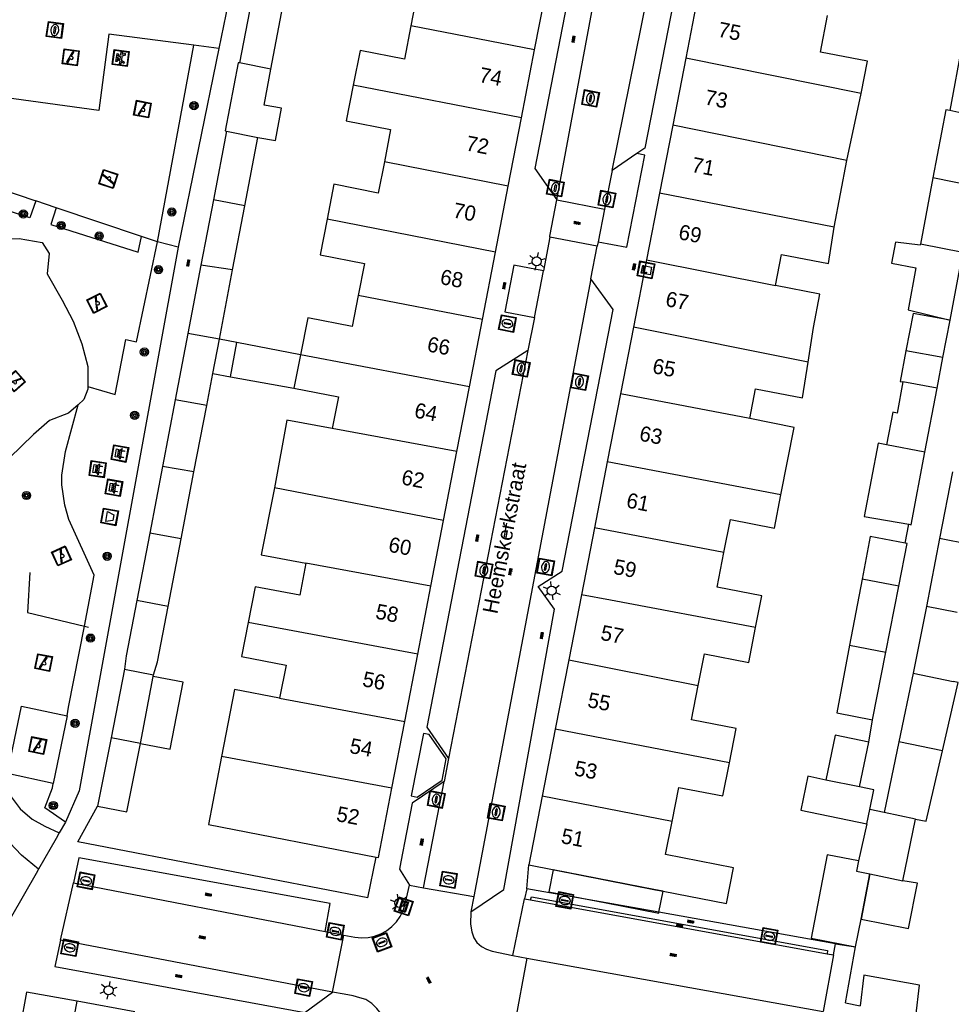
# Model space of a CAD drawing. Header units: metres. Extents: x 93870 to 95789, y 463036 to 464040.
# Tile 251 of 256: x 94901 to 94963, y 463609 to 463673. Entities that reach past the tile are written whole.
import ezdxf
from ezdxf.enums import TextEntityAlignment as Align

# ---------------------------------------------------------------- set-up
doc = ezdxf.new("R2010")
doc.units = ezdxf.units.M
doc.header["$LTSCALE"] = 25.4
for name, color, linetype in [('B_BEBOUWINGSGRENS_0', 1, 'Continuous'), ('B_LUIFEL_1', 200, 'Continuous'), ('B_TUSSENMUUR_0', 7, 'Continuous'), ('G_GRENS_ALGEMEEN_0', 7, 'Continuous'), ('Q_AFVALBAK_0', 7, 'Continuous'), ('Q_BANK_0', 7, 'Continuous'), ('Q_BOOM_0', 3, 'Continuous'), ('Q_BRANDKRAAN_0', 5, 'Continuous'), ('Q_CAI-KAST_0', 10, 'Continuous'), ('Q_INSPECTIE_OF_RIOOLPUT_0', 253, 'Continuous'), ('Q_KOLK_0', 254, 'Continuous'), ('Q_LICHTMAST_0', 2, 'Continuous'), ('Q_PICKNICKTAFEL_0', 7, 'Continuous'), ('Q_SPEELVOORZIENING_0', 45, 'Continuous'), ('Q_STRAATNAAMBORD_0', 7, 'Continuous'), ('S_GBKN_SYMBOOL_OV_GROOT_0', 7, 'Continuous'), ('T_CULTUURGRENS_0', 76, 'Continuous'), ('T_HAAG_LIJN_0', 87, 'Continuous'), ('T_HEK_0', 57, 'Continuous'), ('T_HEK_LIJN_0', 6, 'Continuous'), ('V_WEGGRENS_0', 7, 'Continuous'), ('Z_GBKN_HUISNUMMER_0', 252, 'Continuous'), ('Z_STRAATNAAM_0', 252, 'Continuous')]:
    doc.layers.add(name, color=color, linetype=linetype)

# ---------------------------------------------------------------- blocks, each defined once
blk = doc.blocks.new('Q_AFVALBAK')
for points in [[(-0.5, 0.5), (0.5, 0.5), (0.5, -0.5), (-0.5, -0.5)], [(-0.336, 0.197), (0.331, 0.197), (0.19, -0.251), (-0.196, -0.251)]]:
    blk.add_lwpolyline(points, close=True)
blk.add_lwpolyline([(-0.442, 0.464), (0.438, 0.464, -0.414214), (0.459, 0.442), (0.459, -0.437, -0.414214), (0.438, -0.459), (-0.442, -0.459, -0.414214), (-0.463, -0.437), (-0.463, 0.442), (-0.463, 0.444), (-0.463, 0.446), (-0.463, 0.448), (-0.462, 0.45), (-0.461, 0.451), (-0.46, 0.453), (-0.459, 0.455), (-0.458, 0.456), (-0.457, 0.457), (-0.456, 0.459), (-0.454, 0.46), (-0.453, 0.461), (-0.451, 0.462), (-0.449, 0.462), (-0.447, 0.463), (-0.446, 0.463), (-0.444, 0.464), (-0.442, 0.464)], format="xyb")
blk = doc.blocks.new('Q_STRAATNAAMBORD')
for points in [[(-0.5, 0.5), (0.5, 0.5), (0.5, -0.5), (-0.5, -0.5)], [(-0.369, 0.22), (0.358, 0.22), (0.358, -0.214), (-0.369, -0.214)]]:
    blk.add_lwpolyline(points, close=True)
for points in [[(-0.442, 0.464), (0.438, 0.464, -0.414214), (0.459, 0.442), (0.459, -0.437, -0.414214), (0.438, -0.459), (-0.442, -0.459, -0.414214), (-0.463, -0.437), (-0.463, 0.442), (-0.463, 0.444), (-0.463, 0.446), (-0.463, 0.448), (-0.462, 0.45), (-0.461, 0.451), (-0.46, 0.453), (-0.459, 0.455), (-0.458, 0.456), (-0.457, 0.457), (-0.456, 0.459), (-0.454, 0.46), (-0.453, 0.461), (-0.451, 0.462), (-0.449, 0.462), (-0.447, 0.463), (-0.446, 0.463), (-0.444, 0.464), (-0.442, 0.464)], [(-0.287, 0.16), (0.281, 0.16, -0.414214), (0.303, 0.139), (0.303, -0.134, -0.414214), (0.281, -0.156), (-0.287, -0.156, -0.414214), (-0.308, -0.134), (-0.308, 0.139), (-0.308, 0.14), (-0.308, 0.142), (-0.307, 0.144), (-0.307, 0.146), (-0.306, 0.148), (-0.305, 0.149), (-0.304, 0.151), (-0.303, 0.152), (-0.302, 0.154), (-0.3, 0.155), (-0.299, 0.156), (-0.297, 0.157), (-0.296, 0.158), (-0.294, 0.159), (-0.292, 0.159), (-0.29, 0.16), (-0.288, 0.16), (-0.287, 0.16)]]:
    blk.add_lwpolyline(points, format="xyb")
blk = doc.blocks.new('Q_CAI-KAST')
for points in [[(-0.5, 0.5), (0.5, 0.5), (0.5, -0.5), (-0.5, -0.5)], [(-0.262, 0.264), (0.25, 0.264), (0.25, 0.187), (-0.262, 0.187)], [(-0.262, 0.107), (0.25, 0.107), (0.25, -0.332), (-0.262, -0.332)]]:
    blk.add_lwpolyline(points, close=True)
blk.add_lwpolyline([(-0.442, 0.464), (0.438, 0.464, -0.414214), (0.459, 0.442), (0.459, -0.437, -0.414214), (0.438, -0.459), (-0.442, -0.459, -0.414214), (-0.463, -0.437), (-0.463, 0.442), (-0.463, 0.444), (-0.463, 0.446), (-0.463, 0.448), (-0.462, 0.45), (-0.461, 0.451), (-0.46, 0.453), (-0.459, 0.455), (-0.458, 0.456), (-0.457, 0.457), (-0.456, 0.459), (-0.454, 0.46), (-0.453, 0.461), (-0.451, 0.462), (-0.449, 0.462), (-0.447, 0.463), (-0.446, 0.463), (-0.444, 0.464), (-0.442, 0.464)], format="xyb")
blk.add_circle((-0.177, -0.034), 0.0354)
blk = doc.blocks.new('Q_LICHTMAST')
for points in [[(-0.26, 0.15), (-0.52, 0.3)], [(0, 0.3), (0, 0.6)], [(0.26, 0.15), (0.52, 0.3)], [(-0.26, -0.15), (-0.52, -0.3)], [(0, -0.3), (0, -0.6)], [(0.26, -0.15), (0.52, -0.3)]]:
    blk.add_lwpolyline(points)
blk.add_circle((0, 0), 0.3)
blk = doc.blocks.new('Q_KOLK')
blk.add_lwpolyline([(-0.5, 0.5), (0.5, 0.5), (0.5, -0.5), (-0.5, -0.5)], close=True)
for points in [[(-0.442, 0.464), (0.438, 0.464, -0.414214), (0.459, 0.442), (0.459, -0.437, -0.414214), (0.438, -0.459), (-0.442, -0.459, -0.414214), (-0.463, -0.437), (-0.463, 0.442, -0.414214), (-0.442, 0.464)], [(-0.345, 0.105, 0.380426), (-0.276, -0.18)], [(-0.008, 0.266, 0.240218), (-0.345, 0.105)], [(-0.194, 0.045, 0.853344), (-0.194, -0.032)], [(0.331, 0.111, 0.240191), (-0.008, 0.266)], [(0.185, -0.032, 0.849746), (0.185, 0.045)], [(0.267, -0.176, 0.380426), (0.331, 0.111)], [(-0.276, -0.18, 0.148452), (0.012, -0.257)], [(0.012, -0.257, 0.131742), (0.267, -0.176)]]:
    blk.add_lwpolyline(points, format="xyb")
for points in [[(-0.194, 0.045), (0.185, 0.045)], [(0.185, -0.032), (-0.194, -0.032)]]:
    blk.add_lwpolyline(points)
blk = doc.blocks.new('Q_BRANDKRAAN')
blk.add_lwpolyline([(-0.5, 0.5), (0.5, 0.5), (0.5, -0.5), (-0.5, -0.5)], close=True)
for points in [[(-0.442, 0.464), (0.438, 0.464, -0.414214), (0.459, 0.442), (0.459, -0.437, -0.414214), (0.438, -0.459), (-0.442, -0.459, -0.414214), (-0.463, -0.437), (-0.463, 0.442), (-0.463, 0.444), (-0.463, 0.446), (-0.463, 0.448), (-0.462, 0.45), (-0.461, 0.451), (-0.46, 0.453), (-0.459, 0.455), (-0.458, 0.456), (-0.457, 0.457), (-0.456, 0.459), (-0.454, 0.46), (-0.453, 0.461), (-0.451, 0.462), (-0.449, 0.462), (-0.447, 0.463), (-0.446, 0.463), (-0.444, 0.464), (-0.442, 0.464)], [(-0.345, 0.105, 0.380426), (-0.276, -0.18)], [(-0.008, 0.266, 0.240218), (-0.345, 0.105)], [(-0.194, 0.045, 0.853344), (-0.194, -0.032)], [(0.331, 0.111, 0.240191), (-0.008, 0.266)], [(0.185, -0.032, 0.849746), (0.185, 0.045)], [(0.267, -0.176, 0.380426), (0.331, 0.111)], [(-0.276, -0.18, 0.148452), (0.012, -0.257)], [(0.012, -0.257, 0.131742), (0.267, -0.176)]]:
    blk.add_lwpolyline(points, format="xyb")
for points in [[(-0.194, 0.045), (0.185, 0.045)], [(0.185, -0.032), (-0.194, -0.032)]]:
    blk.add_lwpolyline(points)
blk = doc.blocks.new('Q_INSPECTIE_OF_RIOOLPUT')
blk.add_lwpolyline([(-0.5, 0.5), (0.5, 0.5), (0.5, -0.5), (-0.5, -0.5)], close=True)
for points in [[(-0.442, 0.464), (0.438, 0.464, -0.414214), (0.459, 0.442), (0.459, -0.437, -0.414214), (0.438, -0.459), (-0.442, -0.459, -0.414214), (-0.463, -0.437), (-0.463, 0.442), (-0.463, 0.444), (-0.463, 0.446), (-0.463, 0.448), (-0.462, 0.45), (-0.461, 0.451), (-0.46, 0.453), (-0.459, 0.455), (-0.458, 0.456), (-0.457, 0.457), (-0.456, 0.459), (-0.454, 0.46), (-0.453, 0.461), (-0.451, 0.462), (-0.449, 0.462), (-0.447, 0.463), (-0.446, 0.463), (-0.444, 0.464), (-0.442, 0.464)], [(-0.345, 0.105, 0.380426), (-0.276, -0.18)], [(-0.008, 0.266, 0.240218), (-0.345, 0.105)], [(-0.194, 0.045, 0.853344), (-0.194, -0.032)], [(0.331, 0.111, 0.240191), (-0.008, 0.266)], [(0.185, -0.032, 0.849746), (0.185, 0.045)], [(0.267, -0.176, 0.380426), (0.331, 0.111)], [(-0.276, -0.18, 0.148452), (0.012, -0.257)], [(0.012, -0.257, 0.131742), (0.267, -0.176)]]:
    blk.add_lwpolyline(points, format="xyb")
for points in [[(-0.194, 0.045), (0.185, 0.045)], [(0.185, -0.032), (-0.194, -0.032)]]:
    blk.add_lwpolyline(points)
blk = doc.blocks.new('Q_SPEELVOORZIENING')
blk.add_lwpolyline([(-0.5, 0.5), (0.5, 0.5), (0.5, -0.5), (-0.5, -0.5)], close=True)
for points in [[(-0.442, 0.464), (0.438, 0.464, -0.414214), (0.459, 0.442), (0.459, -0.437, -0.414214), (0.438, -0.459), (-0.442, -0.459, -0.414214), (-0.463, -0.437), (-0.463, 0.442), (-0.463, 0.444), (-0.463, 0.446), (-0.463, 0.448), (-0.462, 0.45), (-0.461, 0.451), (-0.46, 0.453), (-0.459, 0.455), (-0.458, 0.456), (-0.457, 0.457), (-0.456, 0.459), (-0.454, 0.46), (-0.453, 0.461), (-0.451, 0.462), (-0.449, 0.462), (-0.447, 0.463), (-0.446, 0.463), (-0.444, 0.464), (-0.442, 0.464)], [(-0.363, 0.198, 1.168313), (-0.386, 0.141)], [(-0.087, 0.021, 0.778987), (-0.04, -0.167)], [(-0.04, -0.167, 0.508825), (0.056, -0.036)], [(0.355, -0.156, 1.031322), (0.378, -0.1)]]:
    blk.add_lwpolyline(points, format="xyb")
for points in [[(-0.386, 0.141), (-0.087, 0.021)], [(-0.363, 0.198), (0.378, -0.1)], [(0.056, -0.036), (0.355, -0.156)]]:
    blk.add_lwpolyline(points)
blk = doc.blocks.new('Q_BANK')
blk.add_lwpolyline([(-0.5, 0.5), (0.5, 0.5), (0.5, -0.5), (-0.5, -0.5)], close=True)
blk.add_lwpolyline([(-0.442, 0.464), (0.438, 0.464, -0.414214), (0.459, 0.442), (0.459, -0.437, -0.414214), (0.438, -0.459), (-0.442, -0.459, -0.414214), (-0.463, -0.437), (-0.463, 0.442), (-0.463, 0.444), (-0.463, 0.446), (-0.463, 0.448), (-0.462, 0.45), (-0.461, 0.451), (-0.46, 0.453), (-0.459, 0.455), (-0.458, 0.456), (-0.457, 0.457), (-0.456, 0.459), (-0.454, 0.46), (-0.453, 0.461), (-0.451, 0.462), (-0.449, 0.462), (-0.447, 0.463), (-0.446, 0.463), (-0.444, 0.464), (-0.442, 0.464)], format="xyb")
for points in [[(-0.267, 0.022), (-0.366, -0.078)], [(-0.18, 0.132), (-0.267, 0.132), (-0.267, 0.276)], [(-0.267, 0.276), (0.258, 0.276), (0.258, 0.132), (0.173, 0.132)], [(-0.18, 0.022), (-0.267, 0.022)], [(-0.267, 0.022), (-0.18, 0.022)], [(-0.18, 0.022), (-0.18, 0.132)], [(-0.18, 0.132), (-0.144, 0.132)], [(-0.144, 0.132), (-0.144, 0.022)], [(0.131, 0.132), (-0.144, 0.132)], [(0.131, 0.022), (-0.144, 0.022)], [(-0.144, 0.022), (0.131, 0.022)], [(0.131, 0.022), (-0.144, 0.022)], [(-0.144, 0.022), (0.131, 0.022)], [(-0.144, 0.022), (0.131, 0.022)], [(0.131, 0.022), (0.131, 0.132)], [(0.131, 0.132), (0.173, 0.132)], [(0.173, 0.132), (0.173, 0.022)], [(0.173, 0.022), (0.255, 0.022)], [(0.173, 0.022), (0.255, 0.022)], [(0.255, 0.022), (0.357, -0.078)], [(-0.236, -0.078), (-0.366, -0.078)], [(-0.192, -0.078), (-0.192, -0.27), (-0.236, -0.27), (-0.236, -0.078)], [(-0.236, -0.078), (-0.192, -0.078)], [(0.183, -0.078), (-0.192, -0.078)], [(0.226, -0.078), (0.226, -0.268), (0.183, -0.268), (0.183, -0.078)], [(0.183, -0.078), (0.226, -0.078)], [(0.357, -0.078), (0.226, -0.078)]]:
    blk.add_lwpolyline(points)
blk = doc.blocks.new('Q_PICKNICKTAFEL')
blk.add_lwpolyline([(-0.5, 0.5), (0.5, 0.5), (0.5, -0.5), (-0.5, -0.5)], close=True)
blk.add_lwpolyline([(-0.442, 0.464), (0.438, 0.464, -0.414214), (0.459, 0.442), (0.459, -0.437, -0.414214), (0.438, -0.459), (-0.442, -0.459, -0.414214), (-0.463, -0.437), (-0.463, 0.442), (-0.463, 0.444), (-0.463, 0.446), (-0.463, 0.448), (-0.462, 0.45), (-0.461, 0.451), (-0.46, 0.453), (-0.459, 0.455), (-0.458, 0.456), (-0.457, 0.457), (-0.456, 0.459), (-0.454, 0.46), (-0.453, 0.461), (-0.451, 0.462), (-0.449, 0.462), (-0.447, 0.463), (-0.446, 0.463), (-0.444, 0.464), (-0.442, 0.464)], format="xyb")
for points in [[(-0.246, -0.058), (-0.408, -0.058), (-0.408, 0.021)], [(-0.408, 0.021), (-0.214, 0.021)], [(-0.136, 0.213), (-0.267, 0.213), (-0.267, 0.284)], [(-0.267, 0.284), (0.257, 0.284), (0.257, 0.213), (0.127, 0.213)], [(-0.214, 0.021), (-0.136, 0.213)], [(-0.115, 0.021), (-0.035, 0.213)], [(-0.115, 0.021), (0.107, 0.021)], [(0.025, 0.213), (-0.035, 0.213)], [(0.107, 0.021), (0.025, 0.213)], [(0.206, 0.021), (0.127, 0.213)], [(0.206, 0.021), (0.4, 0.021), (0.4, -0.058), (0.239, -0.058)], [(-0.336, -0.28), (-0.246, -0.058)], [(-0.336, -0.28), (-0.24, -0.279)], [(-0.24, -0.279), (-0.148, -0.058)], [(0.141, -0.058), (-0.148, -0.058)], [(0.234, -0.277), (0.141, -0.058)], [(0.234, -0.277), (0.33, -0.277)], [(0.33, -0.277), (0.239, -0.058)]]:
    blk.add_lwpolyline(points)
blk = doc.blocks.new('Q_BOOM')
for radius in [0.27, 0.18, 0.09]:
    blk.add_circle((0, 0), radius)
blk = doc.blocks.new('S_GBKN_SYMBOOL_OV_GROOT')
for points in [[(-0.21875, 0.0625), (0.21875, 0.0625)], [(-0.21875, 0), (0.21875, 0)], [(-0.1875, 0.0625), (-0.1875, 0)], [(-0.125, 0.09375), (-0.125, 0.0625)], [(-0.125, 0), (-0.125, -0.0625)], [(-0.0625, 0.0625), (-0.0625, 0)], [(0, 0.09375), (0, 0.0625)], [(0, 0), (0, -0.0625)], [(0.0625, 0.0625), (0.0625, 0)], [(0.125, 0.09375), (0.125, 0.0625)], [(0.125, 0), (0.125, -0.0625)], [(0.1875, 0.0625), (0.1875, 0)], [(-0.21875, -0.0625), (0.21875, -0.0625)], [(-0.1875, -0.0625), (-0.1875, -0.09375)], [(-0.0625, -0.0625), (-0.0625, -0.09375)], [(0.0625, -0.0625), (0.0625, -0.09375)], [(0.1875, -0.0625), (0.1875, -0.09375)]]:
    blk.add_lwpolyline(points)

msp = doc.modelspace()

# ---------------------------------------------------------------- linework, layer by layer
at = {"layer": 'B_BEBOUWINGSGRENS_0'}
for p, q in [((94935.296, 463671.505), (94936.144, 463675.895)), ((94946.152, 463675.451), (94945.274, 463670.938)), ((94916.61, 463674.727), (94915.826, 463670.629)), ((94934.427, 463667.007), (94935.296, 463671.505)), ((94945.274, 463670.938), (94944.416, 463666.523)), ((94955.917, 463664.196), (94956.863, 463668.619)), ((94933.555, 463662.492), (94934.427, 463667.007)), ((94944.416, 463666.523), (94943.543, 463662.033)), ((94914.966, 463666.126), (94914.099, 463661.594)), ((94916.171, 463661.194), (94917.036, 463665.719)), ((94955.065, 463659.786), (94955.917, 463664.196)), ((94961.593, 463663.049), (94960.768, 463658.674)), ((94932.717, 463658.152), (94933.555, 463662.492)), ((94943.543, 463662.033), (94942.689, 463657.642)), ((94914.099, 463661.594), (94913.275, 463657.285)), ((94915.365, 463656.976), (94916.171, 463661.194)), ((94931.859, 463653.707), (94932.717, 463658.152)), ((94962.724, 463653.661), (94963.573, 463658.127)), ((94942.689, 463657.642), (94941.825, 463653.202)), ((94913.275, 463657.285), (94912.411, 463652.765)), ((94914.489, 463652.395), (94915.365, 463656.976)), ((94931.001, 463649.265), (94931.859, 463653.707)), ((94941.825, 463653.202), (94940.967, 463648.788)), ((94912.411, 463652.765), (94911.577, 463648.402)), ((94915.647, 463652.173), (94914.489, 463652.395)), ((94915.224, 463649.923), (94915.647, 463652.173)), ((94962.238, 463651.181), (94959.807, 463651.625)), ((94919.844, 463651.371), (94919.412, 463649.161)), ((94961.87, 463649.168), (94962.238, 463651.181)), ((94913.654, 463648.029), (94914.057, 463650.136)), ((94914.057, 463650.136), (94915.224, 463649.923)), ((94930.173, 463644.976), (94931.001, 463649.265)), ((94961.066, 463644.939), (94961.87, 463649.168)), ((94911.577, 463648.402), (94910.736, 463643.998)), ((94940.967, 463648.788), (94940.094, 463644.298)), ((94912.814, 463643.634), (94913.654, 463648.029)), ((94929.296, 463640.436), (94930.173, 463644.976)), ((94910.736, 463643.998), (94909.894, 463639.595)), ((94940.094, 463644.298), (94939.249, 463639.955)), ((94911.971, 463639.226), (94912.814, 463643.634)), ((94962.885, 463643.65), (94962.029, 463639.252)), ((94928.456, 463636.088), (94929.296, 463640.436)), ((94939.249, 463639.955), (94938.39, 463635.537)), ((94909.894, 463639.595), (94909.034, 463635.154)), ((94911.116, 463634.749), (94911.971, 463639.226)), ((94962.029, 463639.252), (94961.156, 463634.765)), ((94956.918, 463636.569), (94956.09, 463632.198)), ((94927.59, 463631.604), (94928.456, 463636.088)), ((94958.484, 463631.747), (94959.338, 463636.105)), ((94938.39, 463635.537), (94937.554, 463631.236)), ((94961.156, 463634.765), (94960.29, 463630.36)), ((94926.733, 463627.163), (94927.59, 463631.604)), ((94957.609, 463627.284), (94958.484, 463631.747)), ((94937.554, 463631.236), (94936.663, 463626.655)), ((94908.219, 463630.625), (94907.347, 463626.081)), ((94909.28, 463625.71), (94910.128, 463630.129)), ((94910.128, 463630.129), (94910.152, 463630.254)), ((94960.29, 463630.36), (94959.349, 463625.821)), ((94925.885, 463622.774), (94926.733, 463627.163)), ((94936.663, 463626.655), (94935.804, 463622.239)), ((94907.347, 463626.081), (94906.45, 463621.58)), ((94956.74, 463622.85), (94957.35, 463625.81)), ((94959.349, 463625.821), (94958.38, 463621.15)), ((94925, 463618.19), (94925.885, 463622.774)), ((94935.804, 463622.239), (94934.921, 463617.696)), ((94958.38, 463621.15), (94957.42, 463621.35)), ((94957.23, 463620.42), (94956.679, 463617.97)), ((94959.61, 463616.65), (94960.45, 463620.72)), ((94924.831, 463618.223), (94925, 463618.19)), ((94934.921, 463617.696), (94943.275, 463616.065)), ((94956.846, 463614.121), (94957.427, 463617.104)), ((94957.427, 463617.104), (94959.61, 463616.65)), ((94943.275, 463616.065), (94943.776, 463615.967)), ((94956.491, 463612.301), (94956.846, 463614.121)), ((94901.762, 463609.311), (94901.333, 463606.961)), ((94905.094, 463608.703), (94901.762, 463609.311))]:
    msp.add_line(p, q, dxfattribs=at)
for points in [[(94925.086, 463678.073), (94924.615, 463675.724), (94927.531, 463675.152), (94927.129, 463673.09)], [(94917.898, 463670.227), (94918.69, 463674.369), (94916.61, 463674.727)], [(94956.863, 463668.619), (94957.28, 463670.74), (94954.16, 463671.35), (94954.628, 463673.768)], [(94927.129, 463673.09), (94926.702, 463670.892), (94923.778, 463671.451), (94923.331, 463669.168)], [(94963.98, 463671.81), (94963.53, 463671.89), (94962.7, 463667.49)], [(94915.826, 463670.629), (94915.728, 463670.648), (94914.867, 463666.145), (94914.966, 463666.126)], [(94917.036, 463665.719), (94918.196, 463665.509), (94918.591, 463667.643), (94917.443, 463667.848), (94917.898, 463670.227)], [(94923.331, 463669.168), (94922.867, 463666.803), (94925.793, 463666.229), (94925.38, 463664.115)], [(94962.7, 463667.49), (94962.44, 463667.54), (94961.593, 463663.049)], [(94925.38, 463664.115), (94924.976, 463662.043), (94922.05, 463662.629), (94921.596, 463660.312)], [(94921.596, 463660.312), (94921.135, 463657.959), (94924.068, 463657.393), (94923.658, 463655.288)], [(94951.2, 463655.951), (94951.6, 463658), (94954.7, 463657.4), (94955.065, 463659.786)], [(94960.768, 463658.674), (94960.755, 463658.606), (94959.118, 463658.801), (94958.852, 463657.414), (94960.471, 463657.103), (94959.95, 463654.34), (94962.724, 463653.661)], [(94953.349, 463650.883), (94953.7, 463653.18), (94954.128, 463655.381), (94951.2, 463655.951)], [(94923.658, 463655.288), (94923.256, 463653.231), (94920.322, 463653.81), (94919.844, 463651.371)], [(94959.807, 463651.625), (94959.439, 463649.612), (94959.611, 463649.581)], [(94949.497, 463647.154), (94949.88, 463649.13), (94952.99, 463648.53), (94953.349, 463650.883)], [(94959.611, 463649.581), (94959.23, 463647.52), (94958.94, 463647.58), (94958.533, 463645.424)], [(94919.412, 463649.161), (94922.35, 463648.59), (94921.942, 463646.498)], [(94921.942, 463646.498), (94918.948, 463647.051), (94918.124, 463642.589)], [(94951.562, 463642.13), (94952.436, 463646.572), (94949.497, 463647.154)], [(94958.533, 463645.424), (94957.977, 463645.53), (94957.056, 463640.705), (94959.99, 463640.182)], [(94959.99, 463640.182), (94960.156, 463640.152), (94961.066, 463644.939)], [(94918.124, 463642.589), (94917.257, 463638.16), (94920.207, 463637.614)], [(94947.791, 463638.318), (94948.22, 463640.49), (94951.13, 463639.92), (94951.562, 463642.13)], [(94959.757, 463638.945), (94957.45, 463639.38), (94956.918, 463636.569)], [(94959.338, 463636.105), (94959.89, 463638.92), (94959.757, 463638.945)], [(94949.881, 463633.369), (94950.29, 463635.46), (94947.34, 463636.03), (94947.791, 463638.318)], [(94920.207, 463637.614), (94919.795, 463635.5), (94916.845, 463636.059), (94916.383, 463633.7)], [(94909.034, 463635.154), (94908.345, 463631.492), (94908.219, 463630.625)], [(94910.152, 463630.254), (94910.417, 463631.096), (94911.116, 463634.749)], [(94916.383, 463633.7), (94915.942, 463631.45), (94918.893, 463630.88), (94918.467, 463628.698)], [(94946.103, 463629.551), (94946.51, 463631.64), (94949.43, 463631.06), (94949.881, 463633.369)], [(94956.09, 463632.198), (94955.247, 463627.749), (94957.609, 463627.284)], [(94948.156, 463624.43), (94948.6, 463626.7), (94945.66, 463627.28), (94946.103, 463629.551)], [(94962.212, 463625.24), (94963.25, 463629.75), (94962.935, 463629.815)], [(94918.467, 463628.698), (94915.497, 463629.271), (94914.64, 463624.86)], [(94957.35, 463625.81), (94955.139, 463626.266), (94954.53, 463623.305)], [(94906.45, 463621.58), (94908.383, 463621.209), (94909.28, 463625.71)], [(94914.64, 463624.86), (94913.77, 463620.36), (94924.831, 463618.223)], [(94960.45, 463620.72), (94961.14, 463620.58), (94962.212, 463625.24)], [(94944.368, 463620.569), (94944.81, 463622.82), (94947.73, 463622.25), (94948.156, 463624.43)], [(94954.53, 463623.305), (94953.33, 463623.55), (94952.87, 463621.32), (94957.23, 463620.42)], [(94957.42, 463621.35), (94957.69, 463622.65), (94956.74, 463622.85)], [(94943.776, 463615.967), (94947.96, 463615.15), (94948.42, 463617.51), (94943.94, 463618.39), (94944.368, 463620.569)], [(94956.679, 463617.97), (94954.618, 463618.372), (94953.546, 463612.875), (94956.491, 463612.301)], [(94960.468, 463607.691), (94960.709, 463609.763), (94957.02, 463610.42), (94956.786, 463608.41)], [(94901.333, 463606.961), (94904.666, 463606.353), (94905.094, 463608.703)]]:
    msp.add_lwpolyline(points, dxfattribs=at)
at = {"layer": 'B_LUIFEL_1'}
for p, q in [((94962.238, 463651.181), (94962.724, 463653.661)), ((94919.844, 463651.371), (94915.647, 463652.173)), ((94915.224, 463649.923), (94919.412, 463649.161)), ((94943.275, 463616.065), (94936.527, 463617.382)), ((94943.504, 463614.573), (94943.776, 463615.967))]:
    msp.add_line(p, q, dxfattribs=at)
for points in [[(94962.724, 463653.661), (94960.293, 463654.105), (94959.807, 463651.625)], [(94909.28, 463625.71), (94911.244, 463625.333), (94912.092, 463629.752), (94910.128, 463630.129)], [(94936.527, 463617.382), (94936.244, 463615.932), (94940.029, 463615.193)], [(94957.427, 463617.104), (94956.845, 463614.121), (94956.846, 463614.121)], [(94956.846, 463614.121), (94959.982, 463613.509), (94960.564, 463616.492), (94959.61, 463616.65)], [(94943.776, 463615.967), (94943.776, 463615.967), (94943.275, 463616.065)], [(94940.029, 463615.193), (94943.493, 463614.517), (94943.504, 463614.573)]]:
    msp.add_lwpolyline(points, dxfattribs=at)
at = {"layer": 'B_TUSSENMUUR_0'}
for p, q in [((94935.296, 463671.505), (94927.129, 463673.09)), ((94917.898, 463670.227), (94915.826, 463670.629)), ((94956.863, 463668.619), (94945.274, 463670.938)), ((94934.427, 463667.007), (94923.331, 463669.168)), ((94965.249, 463666.941), (94962.7, 463667.49)), ((94955.917, 463664.196), (94944.416, 463666.523)), ((94914.966, 463666.126), (94917.036, 463665.719)), ((94933.555, 463662.492), (94925.38, 463664.115)), ((94964.401, 463662.481), (94961.593, 463663.049)), ((94955.065, 463659.786), (94943.543, 463662.033)), ((94916.171, 463661.194), (94914.099, 463661.594)), ((94932.717, 463658.152), (94921.596, 463660.312)), ((94963.573, 463658.127), (94960.768, 463658.674)), ((94942.689, 463657.642), (94951.2, 463655.951)), ((94915.365, 463656.976), (94913.275, 463657.285)), ((94931.859, 463653.707), (94923.658, 463655.288)), ((94953.349, 463650.883), (94941.825, 463653.202)), ((94914.489, 463652.395), (94912.411, 463652.765)), ((94914.057, 463650.136), (94914.489, 463652.395)), ((94931.001, 463649.265), (94919.844, 463651.371)), ((94961.87, 463649.168), (94959.611, 463649.581)), ((94913.654, 463648.029), (94911.577, 463648.402)), ((94949.497, 463647.154), (94940.967, 463648.788)), ((94930.173, 463644.976), (94921.942, 463646.498)), ((94961.066, 463644.939), (94958.533, 463645.424)), ((94912.814, 463643.634), (94910.736, 463643.998)), ((94951.562, 463642.13), (94940.094, 463644.298)), ((94929.296, 463640.436), (94918.124, 463642.589)), ((94947.791, 463638.318), (94939.249, 463639.955)), ((94911.971, 463639.226), (94909.894, 463639.595)), ((94964.03, 463638.843), (94962.029, 463639.252)), ((94928.456, 463636.088), (94920.207, 463637.614)), ((94959.338, 463636.105), (94956.918, 463636.569)), ((94911.116, 463634.749), (94909.034, 463635.154)), ((94963.185, 463634.35), (94961.156, 463634.765)), ((94927.59, 463631.604), (94916.383, 463633.7)), ((94956.09, 463632.198), (94958.484, 463631.747)), ((94937.554, 463631.236), (94946.103, 463629.551)), ((94908.219, 463630.625), (94910.152, 463630.254)), ((94960.29, 463630.36), (94962.935, 463629.815)), ((94918.467, 463628.698), (94926.733, 463627.163)), ((94948.156, 463624.43), (94936.663, 463626.655)), ((94909.28, 463625.71), (94907.347, 463626.081)), ((94962.212, 463625.24), (94959.349, 463625.821)), ((94925.885, 463622.774), (94914.64, 463624.86)), ((94956.74, 463622.85), (94954.53, 463623.305)), ((94944.368, 463620.569), (94935.804, 463622.239)), ((94957.23, 463620.42), (94957.42, 463621.35)), ((94960.45, 463620.72), (94958.38, 463621.15))]:
    msp.add_line(p, q, dxfattribs=at)
for points in [[(94949.881, 463633.369), (94940.3, 463635.177), (94938.39, 463635.537)], [(94956.679, 463617.97), (94956.545, 463617.283), (94957.427, 463617.104)]]:
    msp.add_lwpolyline(points, dxfattribs=at)
at = {"layer": 'G_GRENS_ALGEMEEN_0'}
for p, q in [((94914.459, 463671.579), (94912.812, 463671.797)), ((94904.435, 463627.55), (94903.52, 463623.077)), ((94940.029, 463615.193), (94934.78, 463616.13)), ((94935.035, 463615.395), (94935.09, 463615.59)), ((94943.504, 463614.573), (94940.029, 463615.193)), ((94955.169, 463612.491), (94943.504, 463614.573))]:
    msp.add_line(p, q, dxfattribs=at)
for points in [[(94912.812, 463671.797), (94907.202, 463672.541), (94906.524, 463667.495), (94894.648, 463669.12), (94894.438, 463668.855)], [(94894.704, 463650.154), (94894.514, 463651.722), (94894.858, 463653.091), (94895.438, 463654.554), (94894.491, 463656.357), (94893.999, 463657.785), (94894.233, 463659.045), (94895.14, 463660.21), (94896.351, 463660.857), (94897.645, 463660.537), (94898.646, 463659.57), (94899.835, 463659.032), (94901.265, 463659.046), (94902.791, 463658.775), (94903.253, 463658.063), (94903.117, 463656.708), (94904.12, 463654.98), (94904.839, 463653.581), (94905.414, 463652.096), (94905.801, 463650.588), (94905.816, 463649.274)], [(94905.161, 463648.076), (94904.54, 463647.516), (94903.288, 463647.026), (94902.231, 463646.098), (94900.644, 463644.577), (94899.138, 463643.747), (94898.151, 463643.722), (94897.129, 463644.524), (94896.357, 463645.748), (94895.577, 463647.575), (94894.704, 463650.154)], [(94905.816, 463649.274), (94905.818, 463649.111), (94905.542, 463648.42), (94905.161, 463648.076)], [(94903.52, 463623.077), (94900.499, 463623.741), (94901.43, 463628.177), (94904.435, 463627.55)], [(94935.09, 463615.59), (94954.64, 463612.06), (94954.61, 463611.84)]]:
    msp.add_lwpolyline(points, dxfattribs=at)
at = {"layer": 'T_CULTUURGRENS_0'}
for p, q in [((94910.396, 463658.822), (94912.812, 463671.797)), ((94898.238, 463662.921), (94902.367, 463661.529)), ((94903.72, 463661.073), (94903.367, 463659.971)), ((94909.359, 463659.172), (94903.72, 463661.073)), ((94911.771, 463658.478), (94910.396, 463658.822))]:
    msp.add_line(p, q, dxfattribs=at)
for points in [[(94902.367, 463661.529), (94901.989, 463660.411), (94897.879, 463661.724), (94893.567, 463663.085), (94893.084, 463663.386)], [(94903.367, 463659.971), (94909.121, 463658.133), (94909.359, 463659.172)], [(94905.816, 463649.274), (94907.619, 463648.753), (94908.313, 463652.388), (94909.028, 463652.218), (94910.396, 463658.822)], [(94905.581, 463633.458), (94906.237, 463636.819), (94904.554, 463640.5), (94904.294, 463641.434), (94904.103, 463642.792), (94904.103, 463643.415), (94904.341, 463644.996), (94905.161, 463648.076)], [(94904.435, 463627.55), (94904.536, 463628.107), (94905.581, 463633.458)], [(94904.326, 463620.516), (94902.967, 463621.471), (94903.487, 463622.793), (94903.52, 463623.077)]]:
    msp.add_lwpolyline(points, dxfattribs=at)
at = {"layer": 'T_HAAG_LIJN_0'}
msp.add_line((94905.581, 463633.458), (94905.858, 463633.392), dxfattribs=at)
msp.add_lwpolyline([(94901.97, 463637.007), (94901.833, 463634.354), (94905.581, 463633.458)], dxfattribs=at)
at = {"layer": 'T_HEK_0'}
for p, q in [((94914.459, 463671.579), (94911.771, 463658.478)), ((94959.757, 463638.945), (94959.99, 463640.182)), ((94905.14, 463619.23), (94906.45, 463621.58)), ((94904.326, 463620.516), (94903.919, 463619.808)), ((94903.919, 463619.808), (94903.708, 463619.441)), ((94903.708, 463619.441), (94902.547, 463617.42)), ((94924.3, 463615.53), (94905.14, 463619.23)), ((94934.78, 463616.13), (94934.921, 463617.696)), ((94955.81, 463608.6), (94956.491, 463612.301))]:
    msp.add_line(p, q, dxfattribs=at)
for points in [[(94891.185, 463694.072), (94902.535, 463692.925), (94918.161, 463690.709), (94914.921, 463673.832), (94914.459, 463671.579)], [(94911.771, 463658.478), (94905.244, 463622.6), (94904.326, 463620.516)], [(94902.547, 463617.42), (94902.388, 463617.143), (94898.35, 463610.118)]]:
    msp.add_lwpolyline(points, dxfattribs=at)
at = {"layer": 'T_HEK_LIJN_0'}
for p, q in [((94903.72, 463661.073), (94902.367, 463661.529)), ((94910.396, 463658.822), (94909.359, 463659.172))]:
    msp.add_line(p, q, dxfattribs=at)
at = {"layer": 'V_WEGGRENS_0'}
for p, q in [((94940.416, 463663.543), (94948.194, 463701.976)), ((94936.776, 463661.602), (94940.432, 463681.383)), ((94942.041, 463664.651), (94940.416, 463663.543)), ((94940.416, 463663.543), (94939.917, 463660.988)), ((94936.776, 463661.602), (94939.917, 463660.988)), ((94939.917, 463660.988), (94939.495, 463658.832)), ((94936.301, 463659.143), (94935.876, 463656.917)), ((94939.436, 463658.53), (94936.301, 463659.143)), ((94939.495, 463658.832), (94939.436, 463658.53)), ((94939.015, 463656.376), (94939.436, 463658.53)), ((94935.286, 463653.825), (94935.876, 463656.917)), ((94939.015, 463656.376), (94931.29, 463615.617)), ((94935.286, 463653.825), (94934.853, 463651.662)), ((94934.853, 463651.662), (94929.623, 463624.734)), ((94957.35, 463625.81), (94957.609, 463627.284)), ((94929.195, 463623.301), (94929.465, 463624.702)), ((94929.623, 463624.734), (94929.33, 463623.212)), ((94927.973, 463616.19), (94929.33, 463623.212)), ((94924.3, 463615.53), (94924.831, 463618.223)), ((94904.009, 463612.741), (94904.854, 463616.522)), ((94904.854, 463616.522), (94921.47, 463613.31)), ((94927.034, 463616.371), (94927.973, 463616.19)), ((94927.973, 463616.19), (94931.29, 463615.617)), ((94934.78, 463616.13), (94934.642, 463615.459)), ((94931.29, 463615.617), (94931.081, 463614.597)), ((94933.87, 463611.72), (94934.642, 463615.459)), ((94934.642, 463615.459), (94935.035, 463615.395)), ((94935.035, 463615.395), (94954.61, 463611.84)), ((94921.47, 463613.31), (94922.712, 463613.072)), ((94921.964, 463609.306), (94904.009, 463612.741)), ((94921.964, 463609.306), (94922.712, 463613.072)), ((94955.034, 463611.762), (94955.169, 463612.491)), ((94955.169, 463612.491), (94956.491, 463612.301)), ((94954.61, 463611.84), (94955.034, 463611.762)), ((94933.87, 463611.72), (94934.789, 463611.555)), ((94934.789, 463611.555), (94933.969, 463607.138)), ((94934.789, 463611.555), (94954.347, 463608.034)), ((94955.034, 463611.762), (94954.347, 463608.034)), ((94908.919, 463608.006), (94905.094, 463608.703)), ((94955.81, 463608.6), (94956.786, 463608.41))]:
    msp.add_line(p, q, dxfattribs=at)
for points in [[(94948.108, 463693.367), (94945.759, 463681.349), (94944.166, 463680.233), (94945.231, 463678.649), (94942.566, 463665.009), (94942.041, 463664.651)], [(94938.655, 463680.9), (94935.313, 463663.664), (94936.776, 463661.602)], [(94939.495, 463658.832), (94941.387, 463658.463), (94942.577, 463664.548), (94942.041, 463664.651)], [(94936.301, 463659.143), (94936.311, 463659.193), (94936.776, 463661.602)], [(94935.876, 463656.917), (94933.926, 463657.289), (94933.33, 463654.203), (94935.286, 463653.825)], [(94931.081, 463614.597), (94933.272, 463616.076), (94936.619, 463634.584), (94935.534, 463636.067), (94937.108, 463637.087), (94940.484, 463654.36), (94939.015, 463656.376)], [(94934.853, 463651.662), (94932.733, 463650.316), (94928.189, 463626.788), (94929.623, 463624.734)], [(94929.465, 463624.702), (94928.345, 463626.305), (94927.958, 463626.381), (94927.161, 463622.256), (94927.54, 463622.182), (94929.195, 463623.301)], [(94929.33, 463623.212), (94927.222, 463621.785), (94926.473, 463617.906)], [(94900.749, 463622.204), (94901.331, 463621.396), (94902.132, 463620.723), (94902.965, 463620.259), (94903.919, 463619.808)], [(94902.547, 463617.42), (94901.435, 463618.352), (94900.279, 463619.553)], [(94921.47, 463613.31), (94921.81, 463615.16), (94905.22, 463618.16), (94904.854, 463616.522)], [(94926.473, 463617.906), (94926.378, 463617.416), (94927.034, 463616.371)], [(94922.712, 463613.072), (94923.434, 463612.934), (94923.868, 463612.89), (94924.304, 463612.913), (94924.732, 463613), (94925.142, 463613.151), (94925.524, 463613.361), (94925.871, 463613.627), (94926.174, 463613.941), (94926.426, 463614.298), (94926.622, 463614.688), (94926.757, 463615.103), (94926.846, 463615.513), (94927.034, 463616.371)], [(94931.081, 463614.597), (94931.069, 463613.782), (94931.164, 463613.291), (94931.296, 463612.896), (94931.488, 463612.57), (94931.79, 463612.322), (94932.131, 463612.13), (94932.5, 463612), (94933.87, 463611.72)], [(94904.009, 463612.741), (94903.62, 463611), (94920.135, 463607.968), (94921.964, 463609.306)], [(94925.42, 463604.41), (94925.592, 463605.395), (94925.637, 463605.656), (94925.679, 463606.117), (94925.652, 463606.579), (94925.555, 463607.031), (94925.392, 463607.464), (94925.166, 463607.868), (94924.882, 463608.233), (94924.546, 463608.551), (94924.166, 463608.816), (94923.763, 463608.932), (94923.326, 463609.064), (94922.739, 463609.177), (94921.964, 463609.306)]]:
    msp.add_lwpolyline(points, dxfattribs=at)
at = {"layer": 'Z_STRAATNAAM_0'}
msp.add_line((94933.285, 463639.28), (94933.476, 463640.262), dxfattribs=at)

# ---------------------------------------------------------------- block references
at = {"layer": 'Q_AFVALBAK_0', "rotation": 79.68939180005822}
msp.add_blockref('Q_AFVALBAK', (94907.249, 463640.671), dxfattribs=at)
at = {"layer": 'Q_BANK_0'}
for p, rotation in [((94907.924, 463644.852), 79.68939180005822), ((94906.457, 463643.827), 81.43911042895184), ((94907.532, 463642.595), 79.68939180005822)]:
    msp.add_blockref('Q_BANK', p, dxfattribs=dict(at, rotation=rotation))
at = {"layer": 'Q_BOOM_0'}
for p, rotation in [((94912.819, 463667.807), 79.45208175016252), ((94901.547, 463660.668), 162.2831531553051), ((94911.354, 463660.791), 79.45208175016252), ((94904.051, 463659.903), 162.2849602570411), ((94906.554, 463659.208), 162.2849602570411), ((94910.476, 463656.993), 78.29686083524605), ((94909.543, 463651.55), 166.6255595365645), ((94908.9, 463647.372), 79.68939180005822), ((94901.763, 463642.079), 98.00602176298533), ((94907.081, 463638.073), 79.68939180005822), ((94905.982, 463632.671), 78.95210644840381), ((94904.968, 463627.048), 78.43903092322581), ((94903.531, 463621.62), 144.9034204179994)]:
    msp.add_blockref('Q_BOOM', p, dxfattribs=dict(at, rotation=rotation))
at = {"layer": 'Q_BRANDKRAAN_0'}
for p, rotation in [((94933.5, 463653.432), 169.0623325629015), ((94925.228, 463612.591), 20.21838313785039)]:
    msp.add_blockref('Q_BRANDKRAAN', p, dxfattribs=dict(at, rotation=rotation))
at = {"layer": 'Q_CAI-KAST_0', "rotation": 78.98816982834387}
msp.add_blockref('Q_CAI-KAST', (94942.65, 463656.974), dxfattribs=at)
at = {"layer": 'Q_INSPECTIE_OF_RIOOLPUT_0'}
for p, rotation in [((94938.991, 463668.288), 79.528542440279), ((94929.62, 463616.72), 170.1990839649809)]:
    msp.add_blockref('Q_INSPECTIE_OF_RIOOLPUT', p, dxfattribs=dict(at, rotation=rotation))
at = {"layer": 'Q_KOLK_0'}
for p, rotation in [((94903.631, 463672.804), 82.34735142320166), ((94936.674, 463662.372), 79.528542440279), ((94940.075, 463661.645), 78.9490492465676), ((94934.414, 463650.469), 79.00876100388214), ((94938.267, 463649.593), 79.26809818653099), ((94936.027, 463637.363), 79.26809818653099), ((94931.953, 463637.158), 79.00876100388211), ((94928.81, 463622.018), 79.0624290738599), ((94932.768, 463621.185), 79.26809818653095), ((94905.69, 463616.653), 169.0592328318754), ((94937.291, 463615.355), 169.7648030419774), ((94922.145, 463613.319), 169.1521202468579), ((94950.783, 463612.999), 169.7648030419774), ((94904.613, 463612.236), 169.1695189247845), ((94920.051, 463609.606), 169.1695189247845)]:
    msp.add_blockref('Q_KOLK', p, dxfattribs=dict(at, rotation=rotation))
at = {"layer": 'Q_LICHTMAST_0'}
for p, rotation in [((94935.433, 463657.538), 169.1995008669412), ((94936.43, 463635.8), 126.1901385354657), ((94926.363, 463615.181), 71.98023071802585), ((94907.175, 463609.424), 169.596877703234)]:
    msp.add_blockref('Q_LICHTMAST', p, dxfattribs=dict(at, rotation=rotation))
at = {"layer": 'Q_PICKNICKTAFEL_0', "rotation": 82.34735142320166}
msp.add_blockref('Q_PICKNICKTAFEL', (94907.982, 463670.956), dxfattribs=at)
at = {"layer": 'Q_SPEELVOORZIENING_0'}
for p, rotation in [((94904.676, 463671.008), 82.34735142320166), ((94909.416, 463667.582), 79.45208175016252), ((94907.161, 463662.971), 161.3701890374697), ((94906.405, 463654.772), 117.200377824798), ((94900.995, 463649.635), 41.28172460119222), ((94904.073, 463638.094), 114.5704818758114), ((94902.892, 463631.052), 78.95210644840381), ((94902.503, 463625.583), 78.4390309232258)]:
    msp.add_blockref('Q_SPEELVOORZIENING', p, dxfattribs=dict(at, rotation=rotation))
at = {"layer": 'Q_STRAATNAAMBORD_0', "rotation": 71.98023071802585}
msp.add_blockref('Q_STRAATNAAMBORD', (94926.661, 463614.969), dxfattribs=at)
at = {"layer": 'S_GBKN_SYMBOOL_OV_GROOT_0'}
for p, rotation in [((94937.873, 463672.2), 79.528542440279), ((94938.108, 463660.066), 168.9393459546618), ((94912.441, 463657.428), 79.17842749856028), ((94941.869, 463657.175), 78.9881698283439), ((94933.302, 463655.929), 79.06903071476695), ((94931.521, 463639.273), 79.06895768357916), ((94933.704, 463637.053), 79.26809818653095), ((94935.783, 463632.843), 79.74937527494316), ((94927.854, 463619.213), 79.0624290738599), ((94913.778, 463615.735), 169.749868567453), ((94944.88, 463613.715), 169.7648030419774), ((94945.606, 463613.946), 169.8804832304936), ((94913.364, 463612.914), 169.0592328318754), ((94944.453, 463611.747), 169.7944372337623), ((94911.81, 463610.355), 169.5968777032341), ((94928.318, 463610.086), 119.2229084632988)]:
    msp.add_blockref('S_GBKN_SYMBOOL_OV_GROOT', p, dxfattribs=dict(at, rotation=rotation))

# ---------------------------------------------------------------- texts
at = {"layer": 'Z_GBKN_HUISNUMMER_0', "linetype": 'Continuous'}
for s, rotation, p in [('75', 349, (94948.167, 463672.717)), ('74', 349.1, (94932.407, 463669.73)), ('73', 349, (94947.299, 463668.254)), ('72', 349.1, (94931.536, 463665.224)), ('71', 349, (94946.434, 463663.801)), ('70', 349.1, (94930.681, 463660.796)), ('69', 349, (94945.57, 463659.36)), ('68', 349.1, (94929.833, 463656.403)), ('67', 349, (94944.711, 463654.944)), ('66', 349.1, (94928.975, 463651.96)), ('65', 349, (94943.85, 463650.518)), ('64', 349.1, (94928.132, 463647.594)), ('63', 349, (94942.985, 463646.066)), ('62', 349.1, (94927.28, 463643.18)), ('61', 349, (94942.125, 463641.649)), ('60', 349.1, (94926.421, 463638.736)), ('59', 349, (94941.274, 463637.269)), ('58', 349.1, (94925.568, 463634.32)), ('57', 349, (94940.426, 463632.909)), ('56', 349.1, (94924.707, 463629.857)), ('55', 349, (94939.563, 463628.468)), ('54', 349.1, (94923.854, 463625.443)), ('53', 349, (94938.688, 463623.97)), ('52', 349.1, (94922.988, 463620.956)), ('51', 349, (94937.817, 463619.491))]:
    msp.add_text(s, height=1, rotation=rotation, dxfattribs=at).set_placement(p, align=Align.MIDDLE)
at = {"layer": 'Z_STRAATNAAM_0', "linetype": 'Continuous'}
msp.add_text('Heemskerkstraat', height=1, rotation=78.99334, dxfattribs=at).set_placement((94933.285, 463639.28), align=Align.MIDDLE)

doc.saveas('drawing.dxf')
